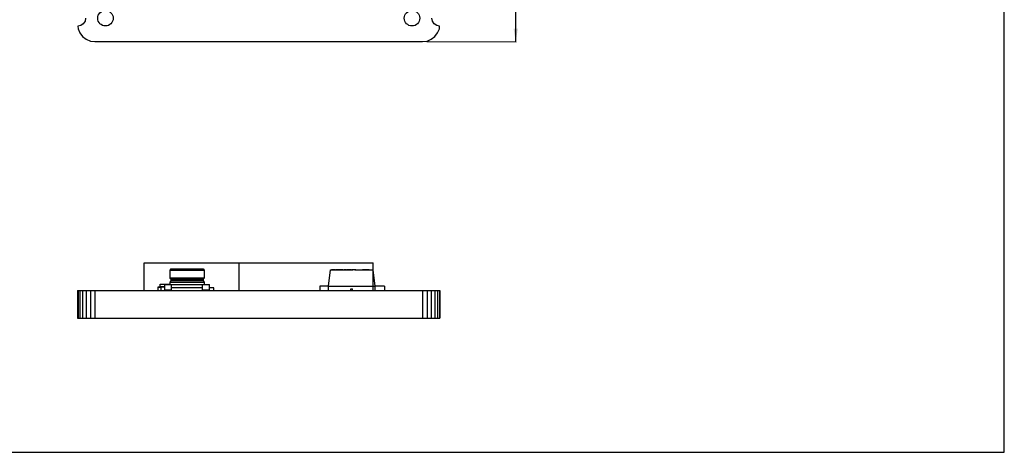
# Model space of a CAD drawing. Header units: millimetres. Extents: x 0 to 105, y 0 to 74.
# Tile 2 of 3: x 48 to 105, y 0 to 25. Entities that reach past the tile are written whole.
import ezdxf

# ---------------------------------------------------------------- set-up
doc = ezdxf.new("R2010")
doc.units = ezdxf.units.MM
doc.header["$LTSCALE"] = 5.775
doc.layers.get('0').update_dxf_attribs({"linetype": 'CONTINUOUS'})
doc.styles.get("Standard").update_dxf_attribs({"font": 'txt', "width": 0.8})
doc.dimstyles.new('DIMSTYLE_2', dxfattribs={"dimtxt": 0.875, "dimasz": 0.75, "dimexe": 0.125, "dimexo": 1, "dimgap": 0.875, "dimtad": 0, "dimtih": 1, "dimtoh": 1, "dimdsep": 46, "dimtxsty": 'STANDARD', "dimblk": '_FILLED', "dimblk1": '_FILLED', "dimblk2": '_FILLED', "dimcen": 0.09, "dimazin": 2, "dimtfac": 1, "dimtofl": 0, "dimtmove": 0, "dimatfit": 3, "dimldrblk": '_FILLED', "dimfxl": 1, "dimtolj": 1, "dimarcsym": 0})

# ---------------------------------------------------------------- blocks, each defined once
blk = doc.blocks.new('_FILLED')
at = {"color": 0, "linetype": 'BYBLOCK'}
blk.add_solid([(0, 0), (-1, 0.167), (-1, -0.167)], dxfattribs=at)
blk = doc.blocks.new('*D6')
at = {"color": 2, "linetype": 'CONTINUOUS'}
for p, q in [((71.506, 64.81), (76.712, 64.808)), ((76.681, 64.808), (76.672, 44.303)), ((76.662, 23.799), (76.672, 44.303)), ((71.506, 23.801), (76.693, 23.799))]:
    blk.add_line(p, q, dxfattribs=at)
at = {"color": 2, "linetype": 'CONTINUOUS', "xscale": 0.75, "yscale": 0.75, "zscale": 0.75}
for p, rotation in [((76.681, 64.808), 89.973972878), ((76.662, 23.799), 269.973972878)]:
    blk.add_blockref('_FILLED', p, dxfattribs=dict(at, rotation=rotation))
at = {"color": 2, "linetype": 'CONTINUOUS', "insert": (75.578, 44.304), "char_height": 0.875, "width": 3.5, "attachment_point": 2, "rotation": 89.974, "line_spacing_factor": 0.9}
blk.add_mtext('41.01', dxfattribs=at)

msp = doc.modelspace()

# ---------------------------------------------------------------- linework, layer by layer
at = {"color": 7, "linetype": 'CONTINUOUS'}
for p, q in [((105, 0), (105, 74.25)), ((51.715, 25.16), (51.68, 24.985)), ((71.832, 24.985), (71.797, 25.16)), ((51.432, 24.736), (51.262, 24.703)), ((51.262, 24.703), (51.282, 24.549)), ((51.581, 24.836), (51.432, 24.736)), ((51.68, 24.985), (51.581, 24.836)), ((71.932, 24.836), (71.832, 24.985)), ((72.081, 24.736), (71.932, 24.836)), ((72.246, 24.704), (72.081, 24.736)), ((72.231, 24.549), (72.246, 24.704)), ((51.282, 24.549), (51.383, 24.306)), ((51.383, 24.306), (51.543, 24.097)), ((51.543, 24.097), (51.752, 23.937)), ((71.761, 23.937), (71.97, 24.097)), ((71.97, 24.097), (72.13, 24.306)), ((72.13, 24.306), (72.231, 24.549)), ((51.752, 23.937), (51.995, 23.836)), ((51.995, 23.836), (52.256, 23.81)), ((52.256, 23.81), (71.256, 23.802)), ((71.256, 23.802), (71.517, 23.836)), ((71.517, 23.836), (71.761, 23.937)), ((55.118, 9.377), (55.118, 10.977)), ((55.118, 10.977), (68.386, 10.977)), ((60.616, 9.377), (60.616, 10.977)), ((68.386, 9.377), (68.386, 10.977)), ((68.398, 9.377), (68.398, 10.977)), ((56.663, 10.627), (56.593, 10.557)), ((56.593, 10.557), (56.593, 10.097)), ((56.593, 10.557), (58.593, 10.557)), ((56.663, 10.627), (58.523, 10.627)), ((58.523, 10.627), (58.593, 10.557)), ((58.593, 10.557), (58.593, 10.097)), ((67.32, 10.577), (67.219, 10.577)), ((56.043, 9.597), (56.043, 9.747)), ((56.043, 9.747), (56.639, 9.747)), ((56.293, 9.727), (56.293, 9.397)), ((56.293, 9.727), (58.893, 9.727)), ((56.663, 10.027), (56.593, 10.097)), ((58.593, 10.097), (56.593, 10.097)), ((56.663, 9.937), (56.593, 9.867)), ((56.593, 9.867), (56.593, 9.747)), ((56.593, 9.867), (58.593, 9.867)), ((56.639, 9.747), (56.639, 9.727)), ((56.663, 10.027), (56.663, 9.937)), ((56.663, 10.027), (58.523, 10.027)), ((58.523, 9.937), (56.663, 9.937)), ((56.693, 9.377), (56.693, 9.727)), ((58.493, 9.377), (58.493, 9.727)), ((58.523, 10.027), (58.593, 10.097)), ((58.523, 10.027), (58.523, 9.937)), ((58.523, 9.937), (58.593, 9.867)), ((58.593, 9.867), (58.593, 9.727)), ((58.893, 9.397), (58.893, 9.727)), ((51.248, 9.377), (51.248, 7.777)), ((51.248, 9.377), (72.257, 9.377)), ((51.256, 9.377), (51.256, 7.777)), ((51.262, 9.377), (51.262, 7.777)), ((51.282, 9.377), (51.282, 7.777)), ((51.383, 9.377), (51.383, 7.777)), ((51.543, 9.377), (51.543, 7.777)), ((51.752, 9.377), (51.752, 7.777)), ((51.995, 9.377), (51.995, 7.777)), ((52.256, 9.377), (52.256, 7.777)), ((56.035, 9.557), (55.955, 9.557)), ((56.293, 9.597), (56.043, 9.597)), ((56.693, 9.397), (56.293, 9.397)), ((58.493, 9.527), (56.693, 9.527)), ((58.893, 9.397), (58.493, 9.397)), ((58.543, 9.377), (58.543, 9.397)), ((59.143, 9.527), (58.893, 9.527)), ((59.143, 9.377), (59.143, 9.527)), ((67.097, 9.477), (67.197, 9.477)), ((71.256, 9.377), (71.256, 7.777)), ((71.517, 9.377), (71.517, 7.777)), ((71.761, 9.377), (71.761, 7.777)), ((71.97, 9.377), (71.97, 7.777)), ((72.13, 9.377), (72.13, 7.777)), ((72.231, 9.377), (72.231, 7.777)), ((72.246, 9.377), (72.246, 7.777)), ((72.256, 9.377), (72.256, 7.777)), ((51.248, 7.777), (72.257, 7.777)), ((0, 0), (105, 0))]:
    msp.add_line(p, q, dxfattribs=at)
at = {"color": 6, "linetype": 'CONTINUOUS'}
for p, q in [((65.797, 9.637), (65.912, 10.577)), ((65.912, 10.577), (67.219, 10.577)), ((65.978, 10.577), (65.978, 10.572)), ((66.164, 10.572), (65.978, 10.572)), ((65.994, 10.577), (65.994, 10.572)), ((66.089, 10.577), (66.089, 10.572)), ((66.164, 10.577), (66.164, 10.572)), ((66.202, 10.577), (66.202, 10.572)), ((66.402, 10.572), (66.202, 10.572)), ((66.215, 10.577), (66.215, 10.572)), ((66.249, 10.577), (66.249, 10.572)), ((66.27, 10.577), (66.27, 10.572)), ((66.281, 10.577), (66.281, 10.572)), ((66.3, 10.572), (66.3, 10.577)), ((66.304, 10.572), (66.304, 10.577)), ((66.32, 10.577), (66.32, 10.572)), ((66.324, 10.572), (66.324, 10.577)), ((66.335, 10.577), (66.335, 10.572)), ((66.399, 10.577), (66.399, 10.572)), ((66.402, 10.572), (66.402, 10.577)), ((66.429, 10.577), (66.429, 10.572)), ((66.631, 10.572), (66.429, 10.572)), ((66.431, 10.577), (66.431, 10.572)), ((66.444, 10.572), (66.444, 10.577)), ((66.498, 10.577), (66.498, 10.572)), ((66.534, 10.572), (66.534, 10.577)), ((66.544, 10.572), (66.544, 10.577)), ((66.558, 10.572), (66.558, 10.577)), ((66.626, 10.577), (66.626, 10.572)), ((66.631, 10.577), (66.631, 10.572)), ((66.699, 10.577), (66.699, 10.572)), ((66.837, 10.572), (66.699, 10.572)), ((66.755, 10.572), (66.755, 10.577)), ((66.767, 10.577), (66.767, 10.572)), ((66.837, 10.577), (66.837, 10.572)), ((66.88, 10.577), (66.88, 10.572)), ((67.103, 10.572), (66.88, 10.572)), ((66.955, 10.577), (66.955, 10.572)), ((66.992, 10.572), (66.992, 10.577)), ((67.01, 10.572), (67.01, 10.577)), ((67.028, 10.577), (67.028, 10.572)), ((67.103, 10.577), (67.103, 10.572)), ((67.144, 10.577), (67.144, 10.572)), ((67.395, 10.572), (67.144, 10.572)), ((67.219, 10.577), (67.219, 10.572)), ((67.267, 10.572), (67.267, 10.577)), ((67.32, 10.577), (68.381, 10.577)), ((67.32, 10.577), (67.32, 10.572)), ((67.395, 10.577), (67.395, 10.572)), ((67.423, 10.577), (67.423, 10.572)), ((67.423, 10.572), (67.643, 10.572)), ((67.431, 10.572), (67.431, 10.577)), ((67.496, 10.577), (67.496, 10.572)), ((67.502, 10.577), (67.502, 10.572)), ((67.53, 10.572), (67.53, 10.577)), ((67.531, 10.572), (67.531, 10.577)), ((67.534, 10.572), (67.534, 10.577)), ((67.542, 10.572), (67.542, 10.577)), ((67.564, 10.572), (67.564, 10.577)), ((67.572, 10.577), (67.572, 10.572)), ((67.633, 10.572), (67.633, 10.577)), ((67.643, 10.572), (67.643, 10.577)), ((67.772, 10.577), (67.772, 10.572)), ((68.163, 10.572), (67.772, 10.572)), ((68.163, 10.577), (68.163, 10.572)), ((68.381, 10.577), (68.497, 9.637)), ((55.895, 9.577), (55.895, 9.377)), ((56.295, 9.577), (55.895, 9.577)), ((55.955, 9.557), (55.955, 9.577)), ((56.035, 9.557), (56.035, 9.577)), ((56.095, 9.377), (56.095, 9.577)), ((56.295, 9.577), (56.295, 9.377)), ((65.797, 9.627), (65.297, 9.627)), ((65.297, 9.627), (65.297, 9.367)), ((65.907, 9.367), (65.297, 9.367)), ((65.797, 9.637), (68.497, 9.637)), ((65.797, 9.377), (65.797, 9.637)), ((65.797, 9.635), (68.497, 9.635)), ((65.907, 9.367), (65.907, 9.377)), ((67.097, 9.377), (67.097, 9.477)), ((67.197, 9.377), (67.197, 9.477)), ((68.387, 9.367), (68.387, 9.377)), ((69.047, 9.367), (68.387, 9.367)), ((68.497, 9.637), (68.497, 9.377)), ((69.047, 9.627), (68.497, 9.627)), ((69.047, 9.627), (69.047, 9.367))]:
    msp.add_line(p, q, dxfattribs=at)
at = {"color": 7, "linetype": 'CONTINUOUS'}
for centre in [(52.866, 25.16), (70.646, 25.16)]:
    msp.add_circle(centre, 0.45, dxfattribs=at)

# ---------------------------------------------------------------- dimensions: what is measured, and where the dimension line sits
at = {"color": 2, "linetype": 'CONTINUOUS'}
dim = msp.add_linear_dim(base=(76.662, 23.799), p1=(70.506, 64.811), p2=(70.506, 23.802), angle=269.974, dimstyle='DIMSTYLE_2', override={"dimtad": 1, "dimtih": 0, "dimtoh": 0}, dxfattribs=at)
dim.commit()
dim.dimension.update_dxf_attribs({"geometry": '*D6', "text_midpoint": (76.671, 44.216), "dimtype": 160})

doc.saveas('drawing.dxf')
